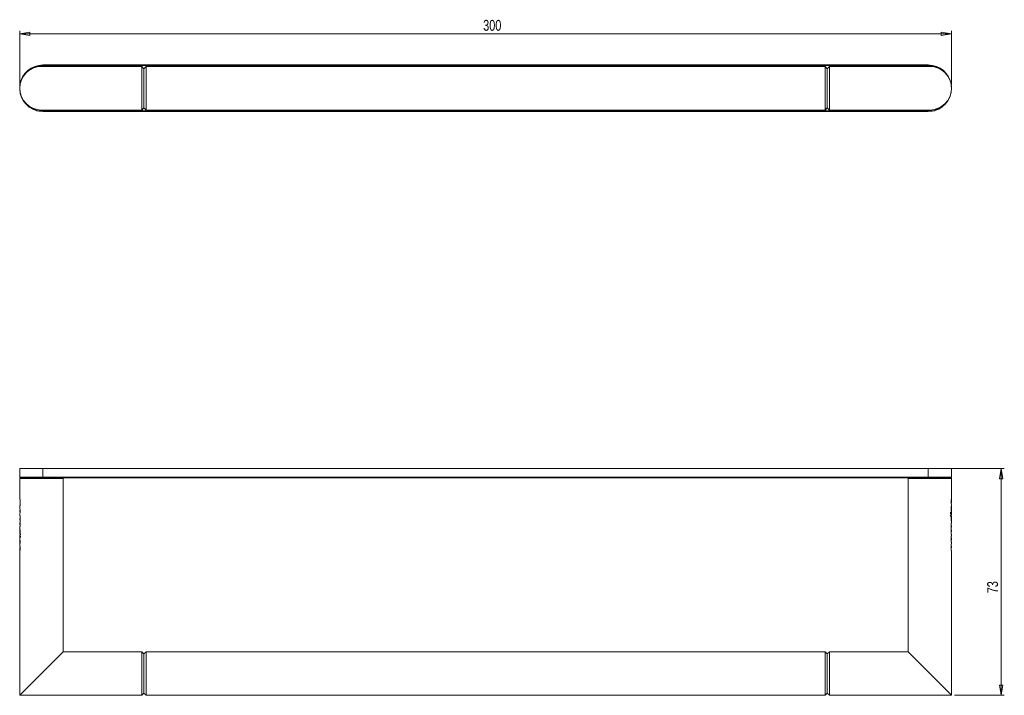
# Model space of a CAD drawing. Header units: millimetres. Extents: x 10 to 673, y 2 to 270.
# Tile 1 of 2: x 10 to 327, y 53 to 270. Entities that reach past the tile are written whole.
import ezdxf

# ---------------------------------------------------------------- set-up
doc = ezdxf.new("R2010")
doc.units = ezdxf.units.MM
doc.styles.add('SLDTEXTSTYLE0', font='TXT', dxfattribs={"width": 0.75})
doc.dimstyles.new('SLDDIMSTYLE1', dxfattribs={"dimtxt": 3.5, "dimasz": 3.302, "dimexe": 0, "dimexo": 0.0625, "dimgap": 0.875, "dimtad": 2, "dimrnd": 1e-09, "dimzin": 12, "dimdsep": 46, "dimtxsty": 'SLDTEXTSTYLE0', "dimblk1": 'CLOSED', "dimblk2": 'CLOSED', "dimsah": 1, "dimcen": 0.09, "dimadec": 0, "dimazin": 0, "dimtfac": 1, "dimtofl": 0, "dimtmove": 0, "dimatfit": 3, "dimldrblk": 'CLOSED', "dimfxl": 1, "dimtolj": 1, "dimtzin": 12, "dimarcsym": 0})

# ---------------------------------------------------------------- blocks, each defined once
blk = doc.blocks.new('_CLOSED')
at = {"color": 0, "linetype": 'ByBlock', "lineweight": -2}
for p, q in [((-1, 0.166667), (0, 0)), ((-1, 0.166667), (-1, -0.166667)), ((0, 0), (-1, -0.166667)), ((0, 0), (-1, 0))]:
    blk.add_line(p, q, dxfattribs=at)
blk = doc.blocks.new('*D3')
at = {"color": 7, "linetype": 'Continuous', "lineweight": 0}
for p, q in [((10.23, 248.93), (10.23, 266.43)), ((310.23, 248.93), (310.23, 266.43)), ((10.23, 265.43), (310.23, 265.43))]:
    blk.add_line(p, q, dxfattribs=at)
at = {"color": 7, "linetype": 'Continuous', "lineweight": 0, "xscale": 3.302, "yscale": 3.302, "rotation": 180}
blk.add_blockref('_CLOSED', (10.23, 265.43, -33.4), dxfattribs=at)
at = {"color": 7, "linetype": 'Continuous', "lineweight": 0, "xscale": 3.302, "yscale": 3.302}
blk.add_blockref('_CLOSED', (310.23, 265.43, -33.4), dxfattribs=at)
at = {"color": 7, "linetype": 'Continuous', "lineweight": 0, "insert": (159.44, 269.94), "char_height": 3.5, "attachment_point": 1, "style": 'SLDTEXTSTYLE0'}
blk.add_mtext('300', dxfattribs=at)
blk = doc.blocks.new('*D4')
at = {"color": 7, "linetype": 'Continuous', "lineweight": 0}
for p, q in [((303.73, 125.56), (327.23, 125.56)), ((326.23, 52.56), (326.23, 125.56)), ((311.23, 52.56), (327.23, 52.56))]:
    blk.add_line(p, q, dxfattribs=at)
at = {"color": 7, "linetype": 'Continuous', "lineweight": 0, "xscale": 3.302, "yscale": 3.302}
for p, rotation in [((326.23, 125.56, 0.1), 90), ((326.23, 52.56, 0.1), 270)]:
    blk.add_blockref('_CLOSED', p, dxfattribs=dict(at, rotation=rotation))
at = {"color": 7, "linetype": 'Continuous', "lineweight": 0, "insert": (321.71, 85.38), "char_height": 3.5, "attachment_point": 1, "rotation": 90, "style": 'SLDTEXTSTYLE0'}
blk.add_mtext('73', dxfattribs=at)

msp = doc.modelspace()

# ---------------------------------------------------------------- linework, layer by layer
at = {"color": 7, "linetype": 'Continuous', "lineweight": 15}
for p, q in [((49.525, 254.93), (17.225, 254.93)), ((17.725, 255.23), (17.725, 255.43)), ((17.725, 255.43), (302.725, 255.43)), ((302.725, 255.23), (17.725, 255.23)), ((50.225, 254.23), (49.525, 254.93)), ((49.525, 254.93), (49.525, 240.93)), ((50.925, 254.93), (50.225, 254.23)), ((50.225, 241.63), (50.225, 254.23)), ((269.525, 254.93), (50.925, 254.93)), ((50.925, 254.93), (50.925, 240.93)), ((270.225, 254.23), (269.525, 254.93)), ((269.525, 240.93), (269.525, 254.93)), ((270.925, 254.93), (270.225, 254.23)), ((270.225, 254.23), (270.225, 241.63)), ((303.225, 254.93), (270.925, 254.93)), ((270.925, 254.93), (270.925, 240.93)), ((302.725, 255.43), (302.725, 255.23)), ((10.3, 248.951), (10.3, 248.951)), ((10.354, 249.268), (10.353, 249.268)), ((310.098, 249.268), (310.096, 249.268)), ((310.197, 248.557), (310.197, 248.557)), ((310.198, 247.317), (310.199, 247.317)), ((10.35, 246.606), (10.351, 246.606)), ((310.099, 246.606), (310.101, 246.606)), ((15.256, 241.212), (15.256, 241.154)), ((15.256, 241.153), (15.756, 240.654)), ((17.225, 240.93), (49.525, 240.93)), ((18.755, 240.654), (19.031, 240.93)), ((49.525, 240.93), (50.225, 241.63)), ((50.225, 241.63), (50.925, 240.93)), ((50.925, 240.93), (269.525, 240.93)), ((269.525, 240.93), (270.225, 241.63)), ((270.225, 241.63), (270.925, 240.93)), ((270.925, 240.93), (303.225, 240.93)), ((301.48, 240.93), (301.756, 240.654)), ((304.755, 240.654), (305.255, 241.153)), ((16.681, 240.671), (16.106, 240.654)), ((16.106, 240.654), (16.681, 240.637)), ((17.831, 240.671), (16.681, 240.671)), ((16.681, 240.671), (16.681, 240.637)), ((16.681, 240.637), (17.831, 240.637)), ((17.725, 240.63), (17.725, 240.43)), ((302.725, 240.43), (17.725, 240.43)), ((18.406, 240.654), (17.831, 240.671)), ((17.831, 240.671), (17.831, 240.637)), ((17.831, 240.637), (18.406, 240.654)), ((302.681, 240.671), (302.106, 240.654)), ((302.106, 240.654), (302.681, 240.637)), ((303.831, 240.671), (302.681, 240.671)), ((302.681, 240.671), (302.681, 240.637)), ((302.681, 240.637), (303.831, 240.637)), ((302.725, 240.43), (302.725, 240.63)), ((304.406, 240.654), (303.831, 240.671)), ((303.831, 240.671), (303.831, 240.637)), ((303.831, 240.637), (304.406, 240.654)), ((10.225, 125.563), (10.225, 122.763)), ((10.225, 125.563), (17.725, 125.563)), ((17.725, 125.563), (17.725, 122.763)), ((302.725, 125.563), (17.725, 125.563)), ((302.725, 125.563), (310.225, 125.563)), ((302.725, 122.763), (302.725, 125.563)), ((310.225, 122.763), (310.225, 125.563)), ((10.425, 122.563), (10.225, 122.363)), ((10.225, 122.363), (10.225, 115.563)), ((10.225, 122.363), (24.225, 122.363)), ((17.725, 122.563), (10.425, 122.563)), ((17.725, 122.763), (302.725, 122.763)), ((17.725, 122.563), (17.725, 122.763)), ((302.725, 122.563), (17.725, 122.563)), ((24.225, 122.363), (24.025, 122.563)), ((24.225, 66.563), (24.225, 122.363)), ((296.425, 122.563), (296.225, 122.363)), ((296.225, 122.363), (296.225, 66.563)), ((310.225, 122.363), (296.225, 122.363)), ((302.725, 122.763), (302.725, 122.563)), ((310.025, 122.563), (302.725, 122.563)), ((310.225, 122.363), (310.025, 122.563)), ((310.225, 114.532), (310.225, 122.363)), ((310.109, 114.532), (310.109, 114.167)), ((310.225, 113.751), (310.225, 114.167)), ((10.245, 113.283), (10.225, 113.233)), ((10.225, 113.234), (10.225, 113.231)), ((10.225, 113.231), (10.225, 113.038)), ((10.225, 112.172), (10.225, 111.481)), ((310.225, 111.9), (310.225, 113.386)), ((310.225, 110.54), (310.225, 111.53)), ((10.225, 110.61), (10.225, 110.325)), ((10.225, 109.449), (10.225, 108.885)), ((10.225, 108.009), (10.225, 107.449)), ((10.344, 109.449), (10.344, 110.325)), ((310.154, 110.175), (309.911, 110.175)), ((310.154, 110.175), (310.196, 110.175)), ((310.196, 110.175), (310.225, 110.175)), ((310.219, 108.127), (310.225, 108.127)), ((310.225, 108.855), (310.225, 110.175)), ((310.225, 108.127), (310.225, 108.497)), ((10.227, 107.449), (10.225, 107.449)), ((10.225, 106.569), (10.225, 106.199)), ((10.225, 106.569), (10.231, 106.569)), ((10.225, 105.844), (10.225, 104.521)), ((10.353, 107.449), (10.227, 107.449)), ((310.225, 106.687), (310.225, 107.246)), ((310.225, 105.247), (310.225, 105.811)), ((10.225, 104.156), (10.225, 103.165)), ((10.225, 102.793), (10.225, 101.31)), ((10.452, 104.521), (10.452, 104.156)), ((310.105, 102.523), (310.225, 102.523)), ((310.107, 103.213), (310.225, 103.213)), ((310.225, 104.085), (310.225, 104.371)), ((310.225, 102.523), (310.225, 103.214)), ((310.225, 101.465), (310.225, 101.657)), ((310.225, 101.461), (310.225, 101.465)), ((10.225, 100.944), (10.225, 100.529)), ((10.225, 100.164), (10.225, 52.563)), ((10.225, 100.164), (10.229, 100.164)), ((310.225, 100.008), (310.225, 100.598)), ((310.225, 52.563), (310.225, 99.132)), ((10.225, 52.563), (24.206, 66.545)), ((49.525, 66.563), (24.225, 66.563)), ((50.225, 65.863), (49.525, 66.563)), ((49.525, 66.563), (49.525, 52.563)), ((50.925, 66.563), (50.225, 65.863)), ((50.225, 53.263), (50.225, 65.863)), ((269.525, 66.563), (50.925, 66.563)), ((50.925, 66.563), (50.925, 52.563)), ((270.225, 65.863), (269.525, 66.563)), ((269.525, 52.563), (269.525, 66.563)), ((270.925, 66.563), (270.225, 65.863)), ((270.225, 65.863), (270.225, 53.263)), ((296.225, 66.563), (270.925, 66.563)), ((270.925, 66.563), (270.925, 52.563)), ((310.225, 52.563), (296.244, 66.545)), ((10.225, 52.563), (49.525, 52.563)), ((49.525, 52.563), (50.225, 53.263)), ((50.225, 53.263), (50.925, 52.563)), ((50.925, 52.563), (269.525, 52.563)), ((269.525, 52.563), (270.225, 53.263)), ((270.225, 53.263), (270.925, 52.563)), ((270.925, 52.563), (310.225, 52.563))]:
    msp.add_line(p, q, dxfattribs=at)
at = {"color": 144, "linetype": 'Continuous', "lineweight": 0}
for p, q in [((50.225, 241.63), (50.225, 254.23)), ((270.225, 241.63), (270.225, 254.23)), ((10.344, 115.563), (10.225, 115.563)), ((10.313, 114.688), (10.344, 114.688)), ((10.344, 114.688), (10.344, 115.563)), ((310.098, 115.086), (310.153, 115.086)), ((310.103, 115.471), (310.166, 115.471)), ((310.106, 114.167), (310.106, 114.532)), ((310.106, 114.532), (310.158, 114.532)), ((310.225, 114.167), (310.106, 114.167)), ((310.221, 114.532), (310.225, 114.532)), ((309.883, 111.003), (309.883, 111.504)), ((309.883, 111.135), (310.162, 111.135)), ((310.162, 111.135), (310.162, 110.935)), ((10.344, 110.325), (10.225, 110.325)), ((10.225, 109.449), (10.228, 109.449)), ((10.227, 108.885), (10.225, 108.885)), ((10.225, 108.009), (10.228, 108.009)), ((10.227, 108.885), (10.341, 108.885)), ((10.314, 109.449), (10.344, 109.449)), ((10.341, 110.325), (10.341, 109.449)), ((309.844, 110.54), (310.225, 110.54)), ((310.109, 110.54), (310.109, 110.175)), ((10.343, 107.727), (10.251, 107.727)), ((310.097, 107.246), (310.223, 107.246)), ((310.106, 104.371), (310.106, 105.247)), ((310.106, 105.247), (310.136, 105.247)), ((310.108, 106.969), (310.199, 106.969)), ((310.109, 107.667), (310.109, 107.246)), ((310.109, 106.252), (310.109, 105.811)), ((310.109, 105.811), (310.223, 105.811)), ((310.109, 105.247), (310.109, 104.371)), ((310.222, 106.687), (310.225, 106.687)), ((310.222, 105.247), (310.225, 105.247)), ((310.225, 107.246), (310.223, 107.246)), ((310.225, 105.811), (310.223, 105.811)), ((10.225, 104.521), (10.254, 104.521)), ((10.225, 104.156), (10.452, 104.156)), ((10.288, 103.76), (10.288, 103.561)), ((10.452, 104.521), (10.296, 104.521)), ((10.341, 104.521), (10.341, 104.156)), ((10.452, 103.31), (10.452, 103.714)), ((310.225, 104.371), (310.106, 104.371)), ((10.344, 100.529), (10.225, 100.529)), ((10.292, 100.164), (10.229, 100.164)), ((10.347, 99.225), (10.284, 99.225)), ((10.292, 100.164), (10.344, 100.164)), ((10.341, 100.529), (10.341, 100.164)), ((10.344, 100.164), (10.344, 100.529)), ((310.106, 99.132), (310.106, 100.008)), ((310.106, 100.008), (310.137, 100.008)), ((310.225, 99.132), (310.106, 99.132)), ((310.225, 100.008), (310.207, 100.008)), ((50.225, 53.263), (50.225, 65.863)), ((270.225, 53.263), (270.225, 65.863))]:
    msp.add_line(p, q, dxfattribs=at)
at = {"color": 8, "linetype": 'Continuous', "lineweight": 15}
for p, q in [((17.784, 240.63), (302.725, 240.63)), ((10.225, 122.763), (17.725, 122.763)), ((302.725, 122.763), (310.225, 122.763))]:
    msp.add_line(p, q, dxfattribs=at)
at = {"color": 7, "linetype": 'Continuous', "lineweight": 15, "flags": 128}
for points in [[(15.256, 241.154), (15.364, 241.165), (15.415, 241.168)], [(15.756, 240.654), (15.87, 240.644), (16.195, 240.636), (16.682, 240.63), (17.256, 240.628), (17.83, 240.63), (18.316, 240.636), (18.641, 240.644), (18.756, 240.654), (18.641, 240.664), (18.316, 240.673), (17.83, 240.678), (17.256, 240.68), (16.682, 240.678), (16.195, 240.673), (15.87, 240.664), (15.756, 240.654)], [(17.725, 240.43), (16.423, 240.544), (15.957, 240.641)], [(301.756, 240.654), (301.87, 240.644), (302.195, 240.636), (302.682, 240.63), (303.256, 240.628), (303.83, 240.63), (304.316, 240.636), (304.641, 240.644), (304.756, 240.654), (304.641, 240.664), (304.316, 240.673), (303.83, 240.678), (303.256, 240.68), (302.682, 240.678), (302.195, 240.673), (301.87, 240.664), (301.756, 240.654)], [(304.485, 240.639), (304.027, 240.544), (302.725, 240.43)]]:
    msp.add_lwpolyline(points, dxfattribs=at)
at = {"color": 144, "linetype": 'Continuous', "lineweight": 0, "flags": 128}
msp.add_lwpolyline([(305.043, 241.17), (305.228, 241.16), (305.255, 241.153)], dxfattribs=at)
at = {"color": 7, "linetype": 'Continuous', "lineweight": 15}
for centre, radius, start, end in [((17.225, 247.93), 7, 90, 180), ((17.725, 247.93), 7.5, 90, 171.43258), ((302.725, 247.93), 7.5, 8.99071, 90), ((303.225, 247.93), 7, 0, 90), ((17.725, 247.93), 7.5, 172.34032, 254.3499), ((17.225, 247.93), 7, 180, 270), ((303.225, 247.93), 7, 270, 0), ((302.725, 247.93), 7.5, 286.3314, 8.00035), ((10.425, 122.763), 0.2, 180, 270), ((310.025, 122.763), 0.2, 270, 0)]:
    msp.add_arc(centre, radius, start, end, dxfattribs=at)
at = {"color": 8, "linetype": 'Continuous', "lineweight": 15}
for centre, start, end in [((17.725, 247.93), 90, 128.45632), ((302.725, 247.93), 51.54368, 90), ((17.725, 247.93), 231.54368, 251.42312), ((302.725, 247.93), 289.35024, 308.45632)]:
    msp.add_arc(centre, 7.3, start, end, dxfattribs=at)
at = {"color": 144, "linetype": 'Continuous', "lineweight": 0}
for centre, major_axis, ratio, start_param, end_param in [((303.225, 115.244), (7, 0), 0.2502148, 0.1296501, 0.1831288), ((303.225, 110.883), (7, 0), 0.055794, 0.134697, 0.3138735), ((303.225, 106.474), (0, 12.501), 0.5599565, 5.0130037, 5.0437145), ((17.225, 103.813), (7, 0), 0.055794, 3.2762896, 3.3970936), ((17.225, 103.846), (7, 0), 0.3027702, 3.2762896, 3.3970936)]:
    msp.add_ellipse(centre, major_axis=major_axis, ratio=ratio, start_param=start_param, end_param=end_param, dxfattribs=at)
at = {"color": 7, "linetype": 'Continuous', "lineweight": 15}
for centre, ratio, start_param, end_param in [((303.225, 110.85), 0.3027702, 0.134697, 0.3138735), ((17.225, 99.451), 0.2502148, 3.2712427, 3.3247215)]:
    msp.add_ellipse(centre, major_axis=(7, 0), ratio=ratio, start_param=start_param, end_param=end_param, dxfattribs=at)
at = {"color": 144, "linetype": 'Continuous', "lineweight": 0}
for points, knots in [([(10.354, 114.084), (10.354, 114.195), (10.35, 114.307), (10.335, 114.509), (10.324, 114.601), (10.313, 114.688)], [0, 0, 0, 0, 0.5, 0.5, 1, 1, 1, 1]), ([(310.096, 115.164), (310.096, 115.232), (310.097, 115.3), (310.1, 115.435), (310.103, 115.501), (310.108, 115.563)], [0, 0, 0, 0, 0.5, 0.5, 1, 1, 1, 1]), ([(310.158, 114.532), (310.142, 114.596), (310.127, 114.69), (310.104, 114.909), (310.096, 115.035), (310.096, 115.164)], [0, 0, 0, 0, 0.5, 0.5, 1, 1, 1, 1]), ([(310.153, 115.086), (310.153, 114.996), (310.156, 114.905), (310.168, 114.751), (310.177, 114.688), (310.193, 114.6), (310.201, 114.572), (310.214, 114.538), (310.218, 114.532), (310.221, 114.532)], [0, 0, 0, 0, 0.25, 0.25, 0.5, 0.5, 0.75, 0.75, 1, 1, 1, 1]), ([(10.225, 113.233), (10.225, 113.233), (10.23, 113.241), (10.249, 113.287), (10.264, 113.325), (10.289, 113.419), (10.298, 113.458), (10.316, 113.549), (10.324, 113.604), (10.339, 113.725), (10.345, 113.793), (10.352, 113.936), (10.354, 114.009), (10.354, 114.084)], [0, 0, 0, 0, 0.25, 0.25, 0.5, 0.5, 0.625, 0.625, 0.75, 0.75, 0.875, 0.875, 1, 1, 1, 1]), ([(10.225, 111.482), (10.225, 111.482), (10.226, 111.485), (10.23, 111.5), (10.233, 111.512), (10.24, 111.556), (10.245, 111.59), (10.251, 111.693), (10.253, 111.762), (10.253, 111.894), (10.251, 111.963), (10.245, 112.066), (10.24, 112.1), (10.229, 112.166), (10.225, 112.173), (10.225, 112.173)], [0, 0, 0, 0, 0.125, 0.125, 0.25, 0.25, 0.375, 0.375, 0.5, 0.5, 0.625, 0.625, 0.75, 0.75, 1, 1, 1, 1]), ([(310.225, 111.53), (310.225, 111.53), (310.219, 111.547), (310.197, 111.632), (310.181, 111.699), (310.155, 111.844), (310.147, 111.899), (310.13, 112.022), (310.123, 112.091), (310.103, 112.309), (310.096, 112.472), (310.096, 112.797), (310.101, 112.96), (310.12, 113.183), (310.127, 113.252), (310.143, 113.378), (310.152, 113.435), (310.179, 113.582), (310.195, 113.649), (310.218, 113.732), (310.224, 113.749), (310.225, 113.749)], [0, 0, 0, 0, 0.125, 0.125, 0.25, 0.25, 0.3125, 0.3125, 0.375, 0.375, 0.5, 0.5, 0.625, 0.625, 0.6875, 0.6875, 0.75, 0.75, 0.875, 0.875, 1, 1, 1, 1]), ([(10.251, 109.167), (10.251, 109.118), (10.25, 109.069), (10.246, 108.983), (10.243, 108.951), (10.237, 108.91), (10.235, 108.9), (10.23, 108.887), (10.229, 108.885), (10.227, 108.885)], [0, 0, 0, 0, 0.25, 0.25, 0.5, 0.5, 0.75, 0.75, 1, 1, 1, 1]), ([(10.228, 109.449), (10.229, 109.449), (10.231, 109.447), (10.235, 109.434), (10.238, 109.424), (10.244, 109.382), (10.247, 109.349), (10.25, 109.264), (10.251, 109.215), (10.251, 109.167)], [0, 0, 0, 0, 0.25, 0.25, 0.5, 0.5, 0.75, 0.75, 1, 1, 1, 1]), ([(10.228, 108.009), (10.229, 108.009), (10.231, 108.007), (10.235, 107.994), (10.238, 107.983), (10.244, 107.942), (10.247, 107.909), (10.25, 107.824), (10.251, 107.775), (10.251, 107.727)], [0, 0, 0, 0, 0.25, 0.25, 0.5, 0.5, 0.75, 0.75, 1, 1, 1, 1]), ([(10.304, 108.135), (10.319, 108.224), (10.334, 108.331), (10.351, 108.577), (10.354, 108.709), (10.354, 108.841)], [0, 0, 0, 0, 0.5, 0.5, 1, 1, 1, 1]), ([(10.354, 108.841), (10.354, 108.952), (10.35, 109.063), (10.336, 109.269), (10.326, 109.364), (10.314, 109.449)], [0, 0, 0, 0, 0.5, 0.5, 1, 1, 1, 1]), ([(310.096, 109.455), (310.096, 109.594), (310.101, 109.732), (310.118, 109.917), (310.125, 109.975), (310.139, 110.081), (310.146, 110.13), (310.154, 110.175)], [0, 0, 0, 0, 0.5, 0.5, 0.75, 0.75, 1, 1, 1, 1]), ([(10.354, 105.241), (10.354, 105.32), (10.352, 105.397), (10.344, 105.549), (10.338, 105.621), (10.316, 105.819), (10.296, 105.926), (10.262, 106.079), (10.248, 106.129), (10.229, 106.191), (10.224, 106.204), (10.225, 106.204)], [0, 0, 0, 0, 0.125, 0.125, 0.25, 0.25, 0.5, 0.5, 0.75, 0.75, 1, 1, 1, 1]), ([(10.254, 104.521), (10.265, 104.597), (10.276, 104.699), (10.294, 104.936), (10.3, 105.073), (10.3, 105.211)], [0, 0, 0, 0, 0.5, 0.5, 1, 1, 1, 1]), ([(10.296, 104.521), (10.311, 104.612), (10.327, 104.718), (10.343, 104.903), (10.347, 104.969), (10.353, 105.103), (10.354, 105.171), (10.354, 105.241)], [0, 0, 0, 0, 0.5, 0.5, 0.75, 0.75, 1, 1, 1, 1]), ([(310.146, 106.56), (310.133, 106.666), (310.119, 106.78), (310.1, 107.03), (310.096, 107.168), (310.096, 107.305)], [0, 0, 0, 0, 0.5, 0.5, 1, 1, 1, 1]), ([(310.136, 105.247), (310.124, 105.332), (310.114, 105.427), (310.1, 105.633), (310.096, 105.744), (310.096, 105.855)], [0, 0, 0, 0, 0.5, 0.5, 1, 1, 1, 1]), ([(310.199, 106.969), (310.199, 106.921), (310.2, 106.872), (310.203, 106.787), (310.206, 106.753), (310.212, 106.712), (310.215, 106.702), (310.219, 106.689), (310.221, 106.687), (310.222, 106.687)], [0, 0, 0, 0, 0.25, 0.25, 0.5, 0.5, 0.75, 0.75, 1, 1, 1, 1]), ([(310.223, 105.811), (310.221, 105.811), (310.22, 105.809), (310.215, 105.796), (310.213, 105.786), (310.207, 105.745), (310.204, 105.712), (310.2, 105.627), (310.199, 105.577), (310.199, 105.529)], [0, 0, 0, 0, 0.25, 0.25, 0.5, 0.5, 0.75, 0.75, 1, 1, 1, 1]), ([(310.199, 105.529), (310.199, 105.481), (310.2, 105.432), (310.203, 105.347), (310.206, 105.313), (310.212, 105.272), (310.215, 105.261), (310.219, 105.249), (310.221, 105.247), (310.222, 105.247)], [0, 0, 0, 0, 0.25, 0.25, 0.5, 0.5, 0.75, 0.75, 1, 1, 1, 1]), ([(10.229, 100.164), (10.232, 100.164), (10.236, 100.157), (10.249, 100.124), (10.257, 100.096), (10.273, 100.008), (10.282, 99.945), (10.294, 99.79), (10.297, 99.7), (10.297, 99.609)], [0, 0, 0, 0, 0.25, 0.25, 0.5, 0.5, 0.75, 0.75, 1, 1, 1, 1]), ([(10.297, 99.609), (10.297, 99.542), (10.296, 99.475), (10.292, 99.345), (10.288, 99.283), (10.284, 99.225)], [0, 0, 0, 0, 0.5, 0.5, 1, 1, 1, 1]), ([(10.354, 99.531), (10.354, 99.661), (10.347, 99.787), (10.323, 100.006), (10.308, 100.1), (10.292, 100.164)], [0, 0, 0, 0, 0.5, 0.5, 1, 1, 1, 1]), ([(10.342, 99.132), (10.347, 99.194), (10.35, 99.261), (10.354, 99.395), (10.354, 99.463), (10.354, 99.531)], [0, 0, 0, 0, 0.5, 0.5, 1, 1, 1, 1]), ([(310.137, 100.008), (310.127, 100.095), (310.115, 100.187), (310.1, 100.389), (310.096, 100.5), (310.096, 100.611)], [0, 0, 0, 0, 0.5, 0.5, 1, 1, 1, 1]), ([(310.099, 100.577), (310.099, 100.472), (310.103, 100.368), (310.118, 100.178), (310.128, 100.091), (310.138, 100.008)], [0, 0, 0, 0, 0.5, 0.5, 1, 1, 1, 1]), ([(310.198, 100.319), (310.198, 100.352), (310.198, 100.385), (310.2, 100.446), (310.202, 100.473), (310.208, 100.535), (310.212, 100.554), (310.222, 100.594), (310.225, 100.597), (310.225, 100.597)], [0, 0, 0, 0, 0.125, 0.125, 0.25, 0.25, 0.5, 0.5, 1, 1, 1, 1]), ([(310.207, 100.008), (310.205, 100.053), (310.202, 100.101), (310.199, 100.205), (310.198, 100.262), (310.198, 100.319)], [0, 0, 0, 0, 0.5, 0.5, 1, 1, 1, 1])]:
    msp.add_open_spline(points, degree=3, knots=knots, dxfattribs=at)
at = {"color": 7, "linetype": 'Continuous', "lineweight": 15}
for points, knots in [([(310.166, 115.471), (310.162, 115.413), (310.158, 115.351), (310.154, 115.221), (310.153, 115.154), (310.153, 115.086)], [0, 0, 0, 0, 0.5, 0.5, 1, 1, 1, 1]), ([(10.225, 110.611), (10.225, 110.611), (10.232, 110.629), (10.25, 110.701), (10.257, 110.731), (10.273, 110.809), (10.283, 110.857), (10.309, 111.023), (10.326, 111.167), (10.343, 111.404), (10.347, 111.488), (10.353, 111.655), (10.354, 111.74), (10.354, 111.995), (10.349, 112.165), (10.327, 112.483), (10.309, 112.628), (10.274, 112.849), (10.256, 112.927), (10.232, 113.02), (10.225, 113.039), (10.225, 113.039)], [0, 0, 0, 0, 0.125, 0.125, 0.1875, 0.1875, 0.25, 0.25, 0.375, 0.375, 0.4375, 0.4375, 0.5, 0.5, 0.625, 0.625, 0.75, 0.75, 0.875, 0.875, 1, 1, 1, 1]), ([(310.225, 111.9), (310.225, 111.9), (310.222, 111.909), (310.21, 111.954), (310.201, 111.992), (310.18, 112.112), (310.169, 112.197), (310.154, 112.402), (310.15, 112.521), (310.15, 112.7), (310.151, 112.758), (310.155, 112.873), (310.158, 112.929), (310.169, 113.083), (310.18, 113.169), (310.201, 113.29), (310.209, 113.328), (310.222, 113.375), (310.225, 113.384), (310.225, 113.384)], [0, 0, 0, 0, 0.125, 0.125, 0.25, 0.25, 0.375, 0.375, 0.5, 0.5, 0.5625, 0.5625, 0.625, 0.625, 0.75, 0.75, 0.875, 0.875, 1, 1, 1, 1]), ([(10.354, 107.391), (10.354, 107.528), (10.35, 107.665), (10.331, 107.916), (10.317, 108.03), (10.304, 108.135)], [0, 0, 0, 0, 0.5, 0.5, 1, 1, 1, 1]), ([(310.225, 108.492), (310.226, 108.492), (310.221, 108.504), (310.202, 108.566), (310.188, 108.616), (310.154, 108.769), (310.134, 108.874), (310.105, 109.139), (310.096, 109.296), (310.096, 109.455)], [0, 0, 0, 0, 0.25, 0.25, 0.5, 0.5, 0.75, 0.75, 1, 1, 1, 1]), ([(310.096, 107.305), (310.096, 107.433), (310.1, 107.559), (310.119, 107.793), (310.134, 107.892), (310.165, 108.03), (310.181, 108.07), (310.205, 108.119), (310.214, 108.127), (310.219, 108.127)], [0, 0, 0, 0, 0.25, 0.25, 0.5, 0.5, 0.75, 0.75, 1, 1, 1, 1]), ([(310.15, 109.484), (310.15, 109.623), (310.156, 109.759), (310.174, 109.997), (310.185, 110.099), (310.196, 110.175)], [0, 0, 0, 0, 0.5, 0.5, 1, 1, 1, 1]), ([(310.225, 108.852), (310.225, 108.852), (310.223, 108.857), (310.213, 108.888), (310.205, 108.913), (310.185, 109), (310.173, 109.065), (310.155, 109.251), (310.15, 109.368), (310.15, 109.484)], [0, 0, 0, 0, 0.25, 0.25, 0.5, 0.5, 0.75, 0.75, 1, 1, 1, 1]), ([(10.3, 105.211), (10.3, 105.328), (10.295, 105.444), (10.277, 105.63), (10.265, 105.695), (10.245, 105.783), (10.237, 105.808), (10.227, 105.838), (10.225, 105.844), (10.225, 105.844)], [0, 0, 0, 0, 0.25, 0.25, 0.5, 0.5, 0.75, 0.75, 1, 1, 1, 1]), ([(10.251, 107.727), (10.251, 107.678), (10.25, 107.629), (10.246, 107.544), (10.243, 107.512), (10.237, 107.473), (10.235, 107.463), (10.23, 107.451), (10.229, 107.449), (10.227, 107.449)], [0, 0, 0, 0, 0.25, 0.25, 0.5, 0.5, 0.75, 0.75, 1, 1, 1, 1]), ([(10.231, 106.569), (10.236, 106.569), (10.245, 106.577), (10.269, 106.625), (10.284, 106.666), (10.316, 106.804), (10.331, 106.902), (10.346, 107.077), (10.349, 107.139), (10.353, 107.264), (10.354, 107.327), (10.354, 107.391)], [0, 0, 0, 0, 0.25, 0.25, 0.5, 0.5, 0.75, 0.75, 0.875, 0.875, 1, 1, 1, 1]), ([(310.096, 105.855), (310.096, 105.987), (310.099, 106.116), (310.116, 106.364), (310.131, 106.471), (310.146, 106.56)], [0, 0, 0, 0, 0.5, 0.5, 1, 1, 1, 1]), ([(310.223, 107.246), (310.221, 107.246), (310.22, 107.244), (310.215, 107.232), (310.213, 107.222), (310.207, 107.183), (310.204, 107.151), (310.2, 107.067), (310.199, 107.017), (310.199, 106.969)], [0, 0, 0, 0, 0.25, 0.25, 0.5, 0.5, 0.75, 0.75, 1, 1, 1, 1]), ([(10.225, 100.947), (10.226, 100.947), (10.232, 100.963), (10.255, 101.046), (10.271, 101.113), (10.297, 101.26), (10.306, 101.315), (10.323, 101.44), (10.33, 101.511), (10.348, 101.731), (10.354, 101.895), (10.354, 102.222), (10.347, 102.384), (10.321, 102.675), (10.303, 102.802), (10.269, 102.996), (10.253, 103.064), (10.231, 103.148), (10.225, 103.166), (10.225, 103.166)], [0, 0, 0, 0, 0.125, 0.125, 0.25, 0.25, 0.3125, 0.3125, 0.375, 0.375, 0.5, 0.5, 0.625, 0.625, 0.75, 0.75, 0.875, 0.875, 1, 1, 1, 1]), ([(10.225, 101.312), (10.225, 101.312), (10.229, 101.321), (10.24, 101.367), (10.249, 101.405), (10.27, 101.526), (10.281, 101.611), (10.296, 101.816), (10.3, 101.935), (10.3, 102.114), (10.299, 102.172), (10.295, 102.287), (10.292, 102.343), (10.281, 102.498), (10.27, 102.583), (10.249, 102.703), (10.241, 102.741), (10.229, 102.787), (10.225, 102.796), (10.225, 102.796)], [0, 0, 0, 0, 0.125, 0.125, 0.25, 0.25, 0.375, 0.375, 0.5, 0.5, 0.5625, 0.5625, 0.625, 0.625, 0.75, 0.75, 0.875, 0.875, 1, 1, 1, 1]), ([(310.225, 101.657), (310.225, 101.657), (310.218, 101.674), (310.2, 101.745), (310.193, 101.776), (310.176, 101.853), (310.167, 101.901), (310.141, 102.066), (310.124, 102.21), (310.107, 102.448), (310.103, 102.531), (310.097, 102.699), (310.096, 102.783), (310.096, 103.039), (310.101, 103.208), (310.123, 103.527), (310.141, 103.671), (310.176, 103.893), (310.194, 103.971), (310.218, 104.065), (310.225, 104.084), (310.225, 104.084)], [0, 0, 0, 0, 0.125, 0.125, 0.1875, 0.1875, 0.25, 0.25, 0.375, 0.375, 0.4375, 0.4375, 0.5, 0.5, 0.625, 0.625, 0.75, 0.75, 0.875, 0.875, 1, 1, 1, 1]), ([(310.096, 100.611), (310.096, 100.761), (310.104, 100.91), (310.133, 101.154), (310.153, 101.246), (310.187, 101.371), (310.201, 101.408), (310.22, 101.454), (310.225, 101.463), (310.225, 101.463)], [0, 0, 0, 0, 0.25, 0.25, 0.5, 0.5, 0.75, 0.75, 1, 1, 1, 1]), ([(310.225, 101.463), (310.225, 101.463), (310.221, 101.454), (310.202, 101.408), (310.188, 101.369), (310.162, 101.271), (310.153, 101.23), (310.135, 101.134), (310.127, 101.076), (310.113, 100.949), (310.107, 100.877), (310.1, 100.73), (310.099, 100.654), (310.099, 100.577)], [0, 0, 0, 0, 0.25, 0.25, 0.5, 0.5, 0.625, 0.625, 0.75, 0.75, 0.875, 0.875, 1, 1, 1, 1]), ([(310.225, 102.523), (310.225, 102.523), (310.224, 102.525), (310.22, 102.54), (310.217, 102.552), (310.21, 102.596), (310.205, 102.63), (310.199, 102.734), (310.197, 102.802), (310.197, 102.935), (310.199, 103.003), (310.205, 103.106), (310.21, 103.14), (310.221, 103.206), (310.225, 103.213), (310.225, 103.213)], [0, 0, 0, 0, 0.125, 0.125, 0.25, 0.25, 0.375, 0.375, 0.5, 0.5, 0.625, 0.625, 0.75, 0.75, 1, 1, 1, 1])]:
    msp.add_open_spline(points, degree=3, knots=knots, dxfattribs=at)

# ---------------------------------------------------------------- dimensions: what is measured, and where the dimension line sits
at = {"color": 7, "linetype": 'Continuous', "lineweight": 0}
dim = msp.add_linear_dim(base=(310.225, 265.43), p1=(10.225, 247.93), p2=(310.225, 247.93), dimstyle='SLDDIMSTYLE1', dxfattribs=at)
dim.commit()
dim.dimension.update_dxf_attribs({"geometry": '*D3', "text_midpoint": (163.316, 265.43), "dimtype": 160})
dim = msp.add_linear_dim(base=(326.225, 125.563), p1=(310.225, 52.563), p2=(302.725, 125.563), angle=90, dimstyle='SLDDIMSTYLE1', dxfattribs=at)
dim.commit()
dim.dimension.update_dxf_attribs({"geometry": '*D4', "text_midpoint": (326.225, 87.962), "dimtype": 160})

doc.saveas('drawing.dxf')
